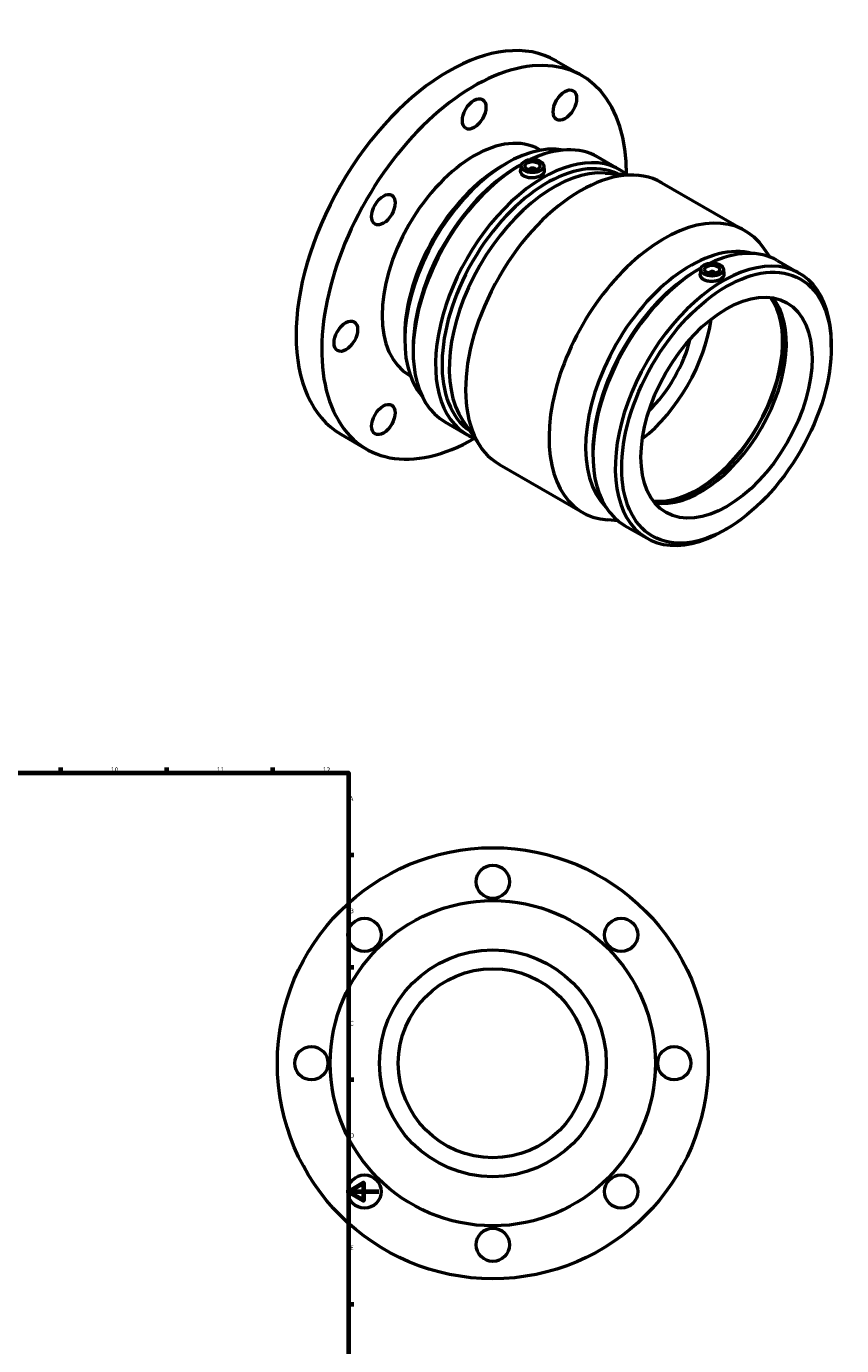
# Model space of a CAD drawing. Header units: millimetres. Extents: x -151 to 1147, y -665 to 1067.
# Tile 7 of 7: x 608 to 1147, y 195 to 1067. Entities that reach past the tile are written whole.
import ezdxf

# ---------------------------------------------------------------- set-up
doc = ezdxf.new("R2010")
doc.units = ezdxf.units.MM
doc.layers.add('Border (ANSI)', color=7, linetype='Continuous', lineweight=70)
doc.layers.add('Visible (ANSI)', color=7, linetype='Continuous', lineweight=50)
doc.styles.add('Note Text (ANSI)', font='tahoma.ttf')

# ---------------------------------------------------------------- blocks, each defined once
blk = doc.blocks.new('Borders Default Border')
at = {"layer": 'Border (ANSI)'}
for p, q in [((630.75, 574), (630.75, 577.45)), ((700.83, 574), (700.83, 577.45)), ((770.92, 574), (770.92, 577.45)), ((821, 519.75), (824.45, 519.75)), ((821, 445.5), (824.45, 445.5)), ((821, 371.25), (824.45, 371.25)), ((821, 222.75), (824.45, 222.75))]:
    blk.add_line(p, q, dxfattribs=at)
at = {"layer": 'Border (ANSI)', "flags": 128}
for points in [[(20, 20), (20, 574), (821, 574), (821, 20), (20, 20)], [(841, 297), (821, 297), (831, 302.77), (831, 291.23), (821, 297)]]:
    blk.add_lwpolyline(points, dxfattribs=at)
at = {"layer": 'Border (ANSI)', "attachment_point": 7, "style": 'Note Text (ANSI)'}
for s, insert, char_height in [('10', (663.96, 574.34), 3.048), ('11', (734.04, 574.4), 3.048), ('12', (804.13, 574.4), 3.048), ('A', (821.63, 555.35), 3.05), ('B', (821.99, 481.1), 3.05), ('C', (821.8, 406.8), 3.05), ('D', (821.81, 332.6), 3.05), ('E', (822.05, 258.35), 3.05)]:
    blk.add_mtext(s, dxfattribs=dict(at, insert=insert, char_height=char_height))

msp = doc.modelspace()

# ---------------------------------------------------------------- linework, layer by layer
at = {"layer": 'Visible (ANSI)'}
for p, q in [((958.25, 1044.6635), (975.2206, 1034.8908)), ((947.0789, 986.022), (947.9656, 985.5113)), ((922.5969, 975.1708), (925.6257, 976.9286)), ((985.6706, 981.0414), (1000.4541, 972.5282)), ((932.8318, 974.6874), (934.9671, 975.9266)), ((935.1494, 975.3252), (934.7928, 971.999)), ((940.6352, 972.6064), (940.6352, 972.4201)), ((944.6352, 972.6064), (944.6352, 972.4201)), ((950.1209, 975.3252), (950.4809, 971.9682)), ((990.7151, 970.4057), (1011.5098, 968.9627)), ((1028.1116, 964.0444), (1083.2659, 932.2831)), ((1099.5282, 914.9637), (1095.8528, 920.3928)), ((1051.6469, 906.2663), (1053.7823, 907.5055)), ((1104.4858, 912.6203), (1119.2693, 904.1071)), ((1053.9646, 906.9041), (1053.608, 903.5779)), ((1059.4503, 903.999), (1059.4503, 904.1853)), ((1063.4503, 903.999), (1063.4503, 904.1853)), ((1068.9361, 906.9041), (1069.296, 903.5471)), ((858.2349, 863.4044), (858.2349, 859.9025)), ((863.7903, 854.7949), (863.7903, 852.3261)), ((1140.2952, 855.2171), (1140.2952, 857.686)), ((861.1381, 836.7833), (862.0248, 836.2727)), ((884.8162, 805.9049), (899.5997, 797.3917)), ((896.5471, 806.8804), (908.2328, 789.6192)), ((816.0258, 797.6872), (832.9964, 787.9145)), ((982.6055, 786.3738), (982.6055, 783.905)), ((920.8196, 777.7289), (975.974, 745.9677)), ((999.1162, 740.5955), (992.5757, 741.0493)), ((1003.6314, 737.4838), (1018.4149, 728.9706)), ((1071.2537, 735.3246), (1069.1184, 734.0855))]:
    msp.add_line(p, q, dxfattribs=at)
for centre, radius in [((916.4637, 381.9274), 142.5), ((916.4637, 501.9274), 11), ((916.4637, 381.9274), 107.5), ((831.6109, 466.7802), 11), ((1001.3166, 466.7802), 11), ((916.4637, 381.9274), 75), ((916.4637, 381.9274), 62.5), ((796.4637, 381.9274), 11), ((1036.4637, 381.9274), 11), ((831.6109, 297.0746), 11), ((1001.3166, 297.0746), 11), ((916.4637, 261.9274), 11)]:
    msp.add_circle(centre, radius, dxfattribs=at)
for centre, major_axis, ratio, start_param, end_param in [((887.1379, 921.1753), (71.1121, 123.4881), 0.57809312, 0, 3.14159265), ((904.1085, 911.4026), (71.1121, 123.4881), 0.57809312, 5.49643905, 10.21152422), ((904.1085, 911.4026), (42.9704, 74.6193), 0.57809312, 0, 3.14159265), ((925.8874, 898.861), (-47.7449, -82.9104), 0.57809312, 3.34119927, 6.0835787), ((935.2434, 893.4732), (50.4272, 87.5683), 0.57809312, 0, 0.69739602), ((950.0269, 884.9599), (50.4272, 87.5683), 0.57809312, 6.18948559, 9.51847768), ((952.1705, 883.7255), (48.9144, 84.9412), 0.57809312, 0.04452449, 3.09706817), ((974.4656, 870.8866), (53.646, 93.1577), 0.57809312, 0, 3.14159265), ((935.2434, 893.4732), (-50.4272, -87.5683), 0.57809312, 3.92304755, 6.28318531), ((922.8468, 900.6119), (-45.5991, -79.1841), 0.57809312, 3.92892453, 5.49585344), ((933.0998, 894.7076), (-48.9144, -84.9412), 0.57809312, 3.92892453, 5.49585344), ((956.9382, 880.98), (48.9144, 84.9412), 0.57809312, 0.2744306, 2.86716206), ((942.6352, 972.6064), (-2, 0), 0.5758617, 2.97290348, 6.45187448), ((1029.6199, 839.1254), (53.646, 93.1577), 0.57809312, 6.00875471, 9.69920856), ((1047.1473, 829.032), (48.9144, 84.9412), 0.57809312, 0.15336436, 2.98822829), ((1054.0586, 825.0521), (50.4272, 87.5683), 0.57809312, 0, 0.69739602), ((1054.0586, 825.0521), (-50.4272, -87.5683), 0.57809312, 3.92304755, 6.28318531), ((1068.8421, 816.5388), (50.4272, 87.5683), 0.57809312, 5.49585344, 10.21210983), ((1051.915, 826.2865), (-48.9144, -84.9412), 0.57809312, 3.92892453, 5.49585344), ((1061.4503, 904.1853), (-2, 0), 0.5758617, 2.97290348, 6.45187448), ((1051.5654, 826.4878), (-39.9226, -69.3267), 0.57809312, 0.24472077, 2.89687188), ((1051.5654, 826.4878), (-40.2966, -69.9761), 0.57809312, 0.26227665, 2.87931601), ((1054.0586, 825.0521), (-39.9226, -69.3267), 0.57809312, 0.21278252, 2.92881013), ((1005.2247, 853.1736), (39.9226, 69.3267), 0.57809312, 4.10374958, 5.32102838), ((1005.2247, 853.1736), (31.1895, 54.1615), 0.57809312, 4.25717583, 5.16760213)]:
    msp.add_ellipse(centre, major_axis=major_axis, ratio=ratio, start_param=start_param, end_param=end_param, dxfattribs=at)
for centre, major_axis, ratio in [((904.1085, 1009.5083), (-5.4894, -9.5324), 0.57809312), ((964.1085, 1015.3255), (-5.4894, -9.5324), 0.57809312), ((942.6352, 975.059), (-7.5, 0), 0.5758617), ((942.6352, 975.059), (-5, 0), 0.5758617), ((844.1085, 946.2221), (-5.4894, -9.5324), 0.57809312), ((1070.9857, 815.3044), (-48.9144, -84.9412), 0.57809312), ((1061.4503, 906.6379), (-7.5, 0), 0.5758617), ((1061.4503, 906.6379), (-5, 0), 0.5758617), ((1070.9857, 815.3044), (-39.9226, -69.3267), 0.57809312), ((819.2557, 862.5391), (-5.4894, -9.5324), 0.57809312), ((844.1085, 807.4797), (-5.4894, -9.5324), 0.57809312)]:
    msp.add_ellipse(centre, major_axis=major_axis, ratio=ratio, dxfattribs=at)
for points, knots in [([(950.4802, 971.9682), (950.49, 971.8806), (950.4946, 971.7936), (950.4914, 971.1712), (950.2917, 970.5992), (949.4863, 969.5324), (948.8806, 969.0368), (947.485, 968.2332), (946.6019, 967.8714), (944.6674, 967.3604), (943.616, 967.2119), (941.6431, 967.1457), (940.5898, 967.224), (938.6517, 967.6362), (937.7669, 967.9708), (936.3702, 968.7751), (935.7662, 969.2979), (934.9679, 970.4615), (934.7735, 971.1017), (934.7766, 971.7997), (934.7824, 971.899), (934.7934, 971.9989)], [0.54507127, 0.54507127, 0.54507127, 0.54507127, 0.59256771, 0.59256771, 0.88861943, 0.88861943, 1.18467116, 1.18467116, 1.48072289, 1.48072289, 1.77677462, 1.77677462, 2.07305847, 2.07305847, 2.36934233, 2.36934233, 2.66562618, 2.66562618, 2.96191003, 2.96191003, 3.01043052, 3.01043052, 3.01043052, 3.01043052]), ([(1055.8837, 899.9519), (1055.1853, 900.354), (1054.5813, 900.8768), (1053.783, 902.0404), (1053.5886, 902.6806), (1053.5918, 903.3786), (1053.5975, 903.4779), (1053.6086, 903.5778)], [0, 0, 0, 0, 0.296283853, 0.296283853, 0.592567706, 0.592567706, 0.641088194, 0.641088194, 0.641088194, 0.641088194]), ([(1069.2954, 903.5471), (1069.3051, 903.4595), (1069.3097, 903.3725), (1069.3066, 902.7501), (1069.1068, 902.1781), (1068.3015, 901.1113), (1067.6958, 900.6158), (1066.3002, 899.8121), (1065.4171, 899.4503), (1063.4825, 898.9393), (1062.4311, 898.7908), (1060.4582, 898.7246), (1059.4049, 898.8029), (1057.4668, 899.2151), (1056.582, 899.5497), (1055.8837, 899.9519)], [2.9144136, 2.9144136, 2.9144136, 2.9144136, 2.96191003, 2.96191003, 3.25796176, 3.25796176, 3.55401349, 3.55401349, 3.85006522, 3.85006522, 4.14611695, 4.14611695, 4.4424008, 4.4424008, 4.73868465, 4.73868465, 4.73868465, 4.73868465])]:
    msp.add_open_spline(points, degree=3, knots=knots, dxfattribs=at)

# ---------------------------------------------------------------- block references
msp.add_blockref('Borders Default Border', (0, 0))

doc.saveas('drawing.dxf')
